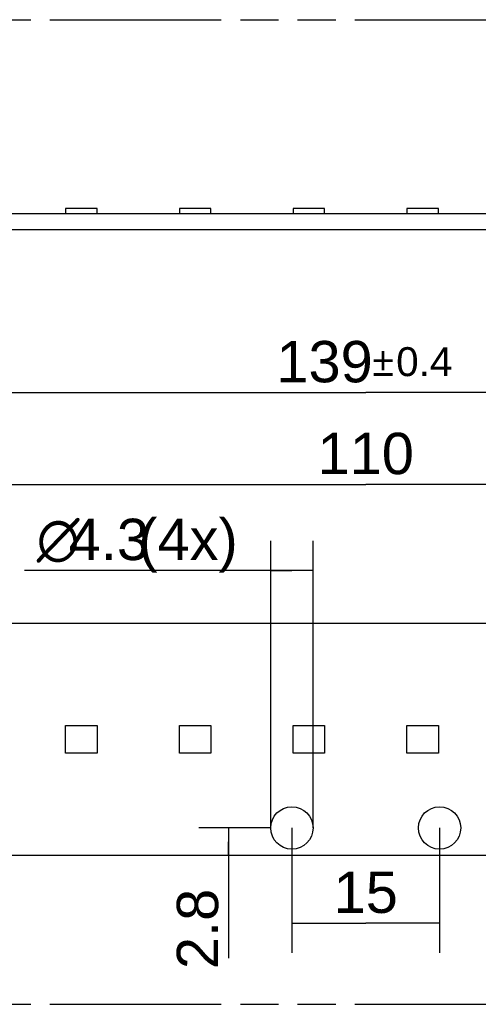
# Model space of a CAD drawing. Header units: millimetres. Extents: x 0 to 210, y 0 to 297.
# Tile 6 of 18: x 80 to 103, y 133 to 183. Entities that reach past the tile are written whole.
import ezdxf
from ezdxf.enums import TextEntityAlignment as Align

# ---------------------------------------------------------------- set-up
doc = ezdxf.new("R2010")
doc.units = ezdxf.units.MM
doc.header["$LTSCALE"] = 19.36
doc.linetypes.add('PHANTOM', pattern=[0.8, 0.45, -0.05, 0.1, -0.05, 0.1, -0.05])
doc.layers.get('0').update_dxf_attribs({"linetype": 'CONTINUOUS'})
doc.layers.add('DEFAULT_3', color=7, linetype='PHANTOM')
doc.layers.add('Z_DIM_2D', color=7, linetype='CONTINUOUS')
doc.styles.add('TEXTSTYLE_3', font='helveticaneueltw1g-ltcn.otf')
doc.styles.add('TEXTSTYLE_4', font='gdt', dxfattribs={"width": 0.7})
doc.dimstyles.new('DIMSTYLE_1', dxfattribs={"dimtxt": 2.1, "dimasz": 3.5, "dimexe": 1.5, "dimexo": 0, "dimgap": 0.525, "dimtad": 1, "dimdec": 3, "dimlfac": 2, "dimdsep": 46, "dimtxsty": 'TEXTSTYLE_3', "dimblk": '_FILLED', "dimblk1": '_FILLED', "dimblk2": '_FILLED', "dimcen": 0.09, "dimclrt": 5, "dimadec": 3, "dimazin": 2, "dimtp": 0.2, "dimtm": 0.2, "dimtfac": 1, "dimtdec": 3, "dimtofl": 0, "dimtmove": 0, "dimatfit": 3, "dimldrblk": '_FILLED', "dimfxl": 0, "dimtolj": 1, "dimarcsym": 0})
doc.dimstyles.new('DIMSTYLE_2', dxfattribs={"dimtxt": 2.1, "dimasz": 3.5, "dimexe": 1.5, "dimexo": 0, "dimgap": 0.525, "dimtad": 1, "dimdec": 3, "dimlfac": 2, "dimdsep": 46, "dimtxsty": 'TEXTSTYLE_3', "dimblk": '_FILLED', "dimblk1": '_FILLED', "dimblk2": '_FILLED', "dimcen": 0.09, "dimclrt": 5, "dimadec": 3, "dimazin": 2, "dimtp": 0.1, "dimtm": 0.1, "dimtfac": 1, "dimtdec": 3, "dimtofl": 0, "dimtmove": 0, "dimatfit": 3, "dimldrblk": '_FILLED', "dimfxl": 0, "dimtolj": 1, "dimarcsym": 0})
doc.dimstyles.new('DIMSTYLE_3', dxfattribs={"dimtxt": 2.1, "dimasz": 3.5, "dimexe": 1.5, "dimexo": 0, "dimgap": 0.525, "dimtad": 1, "dimdec": 3, "dimlfac": 2, "dimdsep": 46, "dimtxsty": 'TEXTSTYLE_3', "dimblk": '_FILLED', "dimblk1": '_FILLED', "dimblk2": '_FILLED', "dimcen": 0.09, "dimclrt": 5, "dimadec": 3, "dimazin": 2, "dimtol": 1, "dimtp": 0.4, "dimtm": 0.4, "dimtfac": 1, "dimtdec": 3, "dimtofl": 0, "dimtmove": 0, "dimatfit": 3, "dimldrblk": '_FILLED', "dimfxl": 0, "dimtolj": 1, "dimarcsym": 0})
doc.dimstyles.new('DIMSTYLE_4', dxfattribs={"dimtxt": 2.1, "dimasz": 3.5, "dimexe": 1.5, "dimexo": 0, "dimgap": 0.525, "dimtad": 1, "dimdec": 3, "dimlfac": 2, "dimdsep": 46, "dimtxsty": 'TEXTSTYLE_3', "dimblk": '_FILLED', "dimblk1": '_FILLED', "dimblk2": '_FILLED', "dimcen": 0.09, "dimclrt": 5, "dimadec": 3, "dimazin": 2, "dimtp": 0.3, "dimtm": 0.3, "dimtfac": 1, "dimtdec": 3, "dimtofl": 0, "dimtmove": 0, "dimatfit": 3, "dimldrblk": '_FILLED', "dimfxl": 0, "dimtolj": 1, "dimarcsym": 0})

# ---------------------------------------------------------------- blocks, each defined once
blk = doc.blocks.new('*D2')
at = {"layer": 'Z_DIM_2D', "color": 2, "linetype": 'Continuous', "transparency": 16777216}
for p, q in [((93.399, 141.637), (93.399, 135.295)), ((100.899, 141.637), (100.899, 135.295)), ((93.399, 136.795), (97.149, 136.795)), ((100.899, 136.795), (97.149, 136.795))]:
    blk.add_line(p, q, dxfattribs=at)
at = {"layer": 'Z_DIM_2D', "color": 5, "linetype": 'Continuous', "transparency": 16777216, "style": 'TEXTSTYLE_3'}
blk.add_text('15', height=2.1, dxfattribs=at).set_placement((97.149, 137.32), align=Align.CENTER)
blk = doc.blocks.new('_FILLED')
at = {"color": 0, "linetype": 'ByBlock'}
blk.add_solid([(0, 0), (-1, 0.125), (-1, -0.125)], dxfattribs=at)
blk = doc.blocks.new('_NONE')
blk = doc.blocks.new('*D3')
at = {"layer": 'Z_DIM_2D', "color": 2, "linetype": 'Continuous', "transparency": 16777216}
for p, q in [((92.324, 141.637), (88.68, 141.637)), ((90.18, 141.637), (90.18, 140.937)), ((90.18, 140.237), (90.18, 140.937)), ((90.18, 140.937), (90.18, 135.02))]:
    blk.add_line(p, q, dxfattribs=at)
at = {"layer": 'Z_DIM_2D', "color": 5, "linetype": 'Continuous', "transparency": 16777216, "style": 'TEXTSTYLE_3'}
blk.add_text('2.8', height=2.1, rotation=90, dxfattribs=at).set_placement((89.655, 138.547), align=Align.RIGHT)
blk = doc.blocks.new('*D5')
at = {"layer": 'Z_DIM_2D', "color": 2, "linetype": 'Continuous', "transparency": 16777216}
for p, q in [((92.324, 141.637), (92.324, 156.213)), ((94.474, 141.637), (94.474, 156.213)), ((93.399, 154.713), (79.82, 154.713)), ((92.324, 154.713), (93.399, 154.713)), ((94.474, 154.713), (93.399, 154.713))]:
    blk.add_line(p, q, dxfattribs=at)
at = {"layer": 'Z_DIM_2D', "color": 5, "linetype": 'Continuous', "transparency": 16777216}
for s, style, p in [(' (4x)', 'TEXTSTYLE_3', (90.652, 155.238)), ('4.3', 'TEXTSTYLE_3', (86.146, 155.238)), ('n', 'TEXTSTYLE_4', (82.62, 155.238))]:
    blk.add_text(s, height=2.1, dxfattribs=dict(at, style=style)).set_placement(p, align=Align.RIGHT)
blk = doc.blocks.new('*D6')
at = {"layer": 'Z_DIM_2D', "color": 2, "linetype": 'Continuous', "transparency": 16777216}
for p, q in [((69.649, 150.837), (69.649, 160.577)), ((124.649, 150.837), (124.649, 160.577)), ((69.649, 159.077), (97.149, 159.077)), ((124.649, 159.077), (97.149, 159.077))]:
    blk.add_line(p, q, dxfattribs=at)
at = {"layer": 'Z_DIM_2D', "color": 5, "linetype": 'Continuous', "transparency": 16777216, "style": 'TEXTSTYLE_3'}
blk.add_text('110', height=2.1, dxfattribs=at).set_placement((97.149, 159.602), align=Align.CENTER)
blk = doc.blocks.new('*D8')
at = {"layer": 'Z_DIM_2D', "color": 2, "linetype": 'Continuous', "transparency": 16777216}
for p, q in [((62.399, 150.537), (62.399, 165.24)), ((131.899, 150.537), (131.899, 165.24)), ((62.399, 163.74), (97.149, 163.74)), ((131.899, 163.74), (97.149, 163.74))]:
    blk.add_line(p, q, dxfattribs=at)
at = {"layer": 'Z_DIM_2D', "color": 5, "linetype": 'Continuous', "transparency": 16777216}
for s, height, style, p in [('139', 2.1, 'TEXTSTYLE_3', (95.058, 164.265)), ('`', 1.47, 'TEXTSTYLE_4', (98.031, 164.58)), ('0.4', 1.47, 'TEXTSTYLE_3', (100.122, 164.58))]:
    blk.add_text(s, height=height, dxfattribs=dict(at, style=style)).set_placement(p, align=Align.CENTER)

msp = doc.modelspace()

# ---------------------------------------------------------------- linework, layer by layer
at = {"color": 7, "linetype": 'Continuous'}
for p, q in [((81.9118, 173.10017), (81.9118, 172.83917)), ((83.5118, 173.10017), (81.9118, 173.10017)), ((83.5118, 172.83917), (83.5118, 173.10017)), ((87.6868, 173.10017), (87.6868, 172.83917)), ((89.2868, 173.10017), (87.6868, 173.10017)), ((89.2868, 172.83917), (89.2868, 173.10017)), ((93.4618, 173.10017), (93.4618, 172.83917)), ((95.0618, 173.10017), (93.4618, 173.10017)), ((95.0618, 172.83917), (95.0618, 173.10017)), ((100.8368, 173.10017), (99.2368, 173.10017)), ((99.2368, 173.10017), (99.2368, 172.83917)), ((100.8368, 172.83917), (100.8368, 173.10017)), ((62.3993, 172.83917), (131.8993, 172.83917)), ((131.8993, 172.01417), (62.3993, 172.01417)), ((70.7243, 152.03667), (123.5743, 152.03667)), ((81.9118, 145.43667), (81.9118, 146.83667)), ((81.9118, 146.83667), (83.5118, 146.83667)), ((83.5118, 146.83667), (83.5118, 145.43667)), ((87.6868, 145.43667), (87.6868, 146.83667)), ((87.6868, 146.83667), (89.2868, 146.83667)), ((89.2868, 146.83667), (89.2868, 145.43667)), ((93.4618, 145.43667), (93.4618, 146.83667)), ((93.4618, 146.83667), (95.0618, 146.83667)), ((95.0618, 146.83667), (95.0618, 145.43667)), ((99.2368, 145.43667), (99.2368, 146.83667)), ((99.2368, 146.83667), (100.8368, 146.83667)), ((100.8368, 146.83667), (100.8368, 145.43667)), ((83.5118, 145.43667), (81.9118, 145.43667)), ((89.2868, 145.43667), (87.6868, 145.43667)), ((95.0618, 145.43667), (93.4618, 145.43667)), ((100.8368, 145.43667), (99.2368, 145.43667)), ((130.3993, 140.23667), (63.8993, 140.23667))]:
    msp.add_line(p, q, dxfattribs=at)
for centre in [(93.3993, 141.63667), (100.8993, 141.63667)]:
    msp.add_circle(centre, 1.075, dxfattribs=at)
at = {"layer": 'DEFAULT_3', "color": 91, "linetype": 'PHANTOM', "true_color": 0x80ff80}
for p, q in [((50.12864, 182.68), (150.12864, 182.68)), ((50.12864, 132.68), (150.12864, 132.68))]:
    msp.add_line(p, q, dxfattribs=at)

# ---------------------------------------------------------------- dimensions: what is measured, and where the dimension line sits
at = {"layer": 'Z_DIM_2D', "color": 2, "linetype": 'Continuous'}
for base, p1, p2, dimstyle, picture, middle in [((131.8993, 163.73988), (62.3993, 150.53667), (131.8993, 150.53667), 'DIMSTYLE_3', '*D8', (97.1493, 163.73988)), ((124.6493, 159.07658), (69.6493, 150.83667), (124.6493, 150.83667), 'DIMSTYLE_4', '*D6', (97.1924, 159.07658)), ((100.8993, 136.79479), (93.3993, 141.63667), (100.8993, 141.63667), 'DIMSTYLE_1', '*D2', (97.1924, 136.79479))]:
    dim = msp.add_linear_dim(base=base, p1=p1, p2=p2, dimstyle=dimstyle, override={"dimblk1": 'NONE', "dimblk2": 'NONE', "dimsah": 1}, dxfattribs=at)
    dim.commit()
    dim.dimension.update_dxf_attribs({"geometry": picture, "text_midpoint": middle, "dimtype": 160})
dim = msp.add_linear_dim(base=(94.4743, 154.71336), p1=(92.3243, 141.63667), p2=(94.4743, 141.63667), text='%%c<> (4x)', dimstyle='DIMSTYLE_2', override={"dimblk1": 'NONE', "dimblk2": 'NONE', "dimsah": 1}, dxfattribs=at)
dim.commit()
dim.dimension.update_dxf_attribs({"geometry": '*D5', "text_midpoint": (85.23576, 154.71336), "dimtype": 160})
dim = msp.add_linear_dim(base=(90.1801, 141.63667), p1=(63.8993, 140.23667), p2=(92.3243, 141.63667), angle=90, dimstyle='DIMSTYLE_2', override={"dimblk1": 'NONE', "dimblk2": 'NONE', "dimsah": 1}, dxfattribs=at)
dim.commit()
dim.dimension.update_dxf_attribs({"geometry": '*D3', "text_midpoint": (90.1801, 136.78743), "dimtype": 160})

doc.saveas('drawing.dxf')
